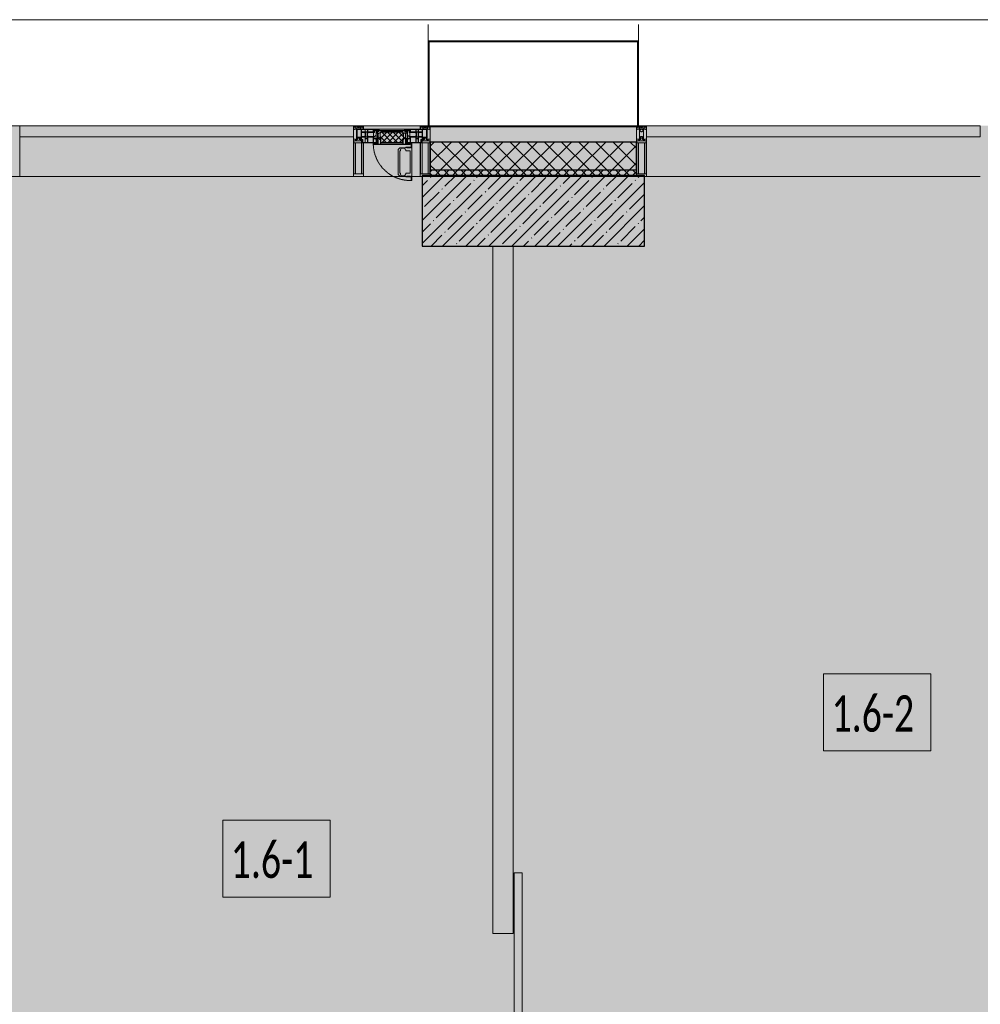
# Model space of a CAD drawing. Header units: millimetres. Extents: x -76220005 to 7466349, y -86687 to 22351.
# Tile 170 of 256: x 52238 to 56988, y -23629 to -18759. Entities that reach past the tile are written whole.
import ezdxf

# ---------------------------------------------------------------- set-up
doc = ezdxf.new("R2010")
doc.units = ezdxf.units.MM
doc.linetypes.add('-D1-02х01', pattern=[3, 2, -1])
for name, color, linetype, lineweight in [('_0', 7, 'Continuous', 13), ('A-010-A_ROOM', 7, 'Continuous', 18), ('A-200-M_WALL', 7, 'Continuous', 5), ('A-200-M_WALL_INT', 7, 'Continuous', 5), ('A-200-M_WALL_PAT', 7, 'Continuous', 5), ('A-214-M_CURT_WALL', 7, 'Continuous', 5), ('A-215-M_CURT_PANEL', 7, 'Continuous', 5), ('A-280-M_COLUMN', 7, 'Continuous', 5), ('A-314-M_WINDOW', 7, 'Continuous', 5), ('A-325-M_DOOR', 7, 'Continuous', 5), ('S-280-M_COLUMN', 7, 'Continuous', 5), ('Z-060-M_DETAIL', 7, 'Continuous', 5), ('Ограждение', 7, 'Continuous', 5), ('Поручни', 7, 'Continuous', 5)]:
    doc.layers.add(name, color=color, linetype=linetype, lineweight=lineweight)
doc.styles.add('Calibri Light_2', font='Calibri light.ttf', dxfattribs={"width": 0.7, "height": 250})

# ---------------------------------------------------------------- blocks, each defined once
blk = doc.blocks.new('System Panel - A_PAN_Glass-3811965-50_AS_Plan_10')
at = {"layer": 'A-215-M_CURT_PANEL'}
for p, q in [((825, 55), (-825, 55)), ((-825, 55), (-825, 0)), ((825, 0), (825, 55)), ((-825, 0), (825, 0))]:
    blk.add_line(p, q, dxfattribs=at)
blk = doc.blocks.new('Rectangular Mullion - R_StandardFrame_50Wx250H-3725449-50_AS_Plan_10')
at = {"layer": 'A-214-M_CURT_WALL'}
blk.add_line((33540, -505), (31890, -505), dxfattribs=at)
blk = doc.blocks.new('Rectangular Mullion - 50Wx250H-2623690-50_AS_Plan_10')
at = {"layer": 'Z-060-M_DETAIL'}
for p, q in [((-25, 65.2), (-25, 250)), ((-25, 250), (0, 250)), ((25, 250), (0, 250)), ((25, 65.2), (25, 250)), ((-23, 237.3), (0, 237.3)), ((-23, 237.3), (-23, 73.6)), ((-14.9, 84), (-14.9, 237.3)), ((23, 237.3), (0, 237.3)), ((14.9, 84), (14.9, 237.3)), ((23, 237.3), (23, 73.6)), ((-14, 65.2), (-25, 65.2)), ((0, 84), (-23, 84)), ((-0.5, 73.6), (-23, 73.6)), ((-14, 71.3), (-14, 65.2)), ((-10, 71.3), (-14, 71.3)), ((-10, 53), (-10, 71.3)), ((-8.7, 53), (-10, 53)), ((-10, 53), (-10, 17)), ((-8.7, 53), (-7, 54.7)), ((-7, 65.2), (-5.9, 67.3)), ((-7, 65.2), (-7, 54.7)), ((-4.1, 67.3), (-5.9, 67.3)), ((-4.1, 67.3), (-2.9, 65.1)), ((-2.9, 65.1), (-2.9, 54.6)), ((-1.3, 53), (-2.9, 54.6)), ((0, 53), (-1.3, 53)), ((0, 84), (23, 84)), ((0, 53), (1.3, 53)), ((0.5, 73.6), (23, 73.6)), ((1.3, 53), (2.9, 54.6)), ((4.1, 67.3), (2.9, 65.1)), ((2.9, 65.1), (2.9, 54.6)), ((4.1, 67.3), (5.9, 67.3)), ((7, 65.2), (5.9, 67.3)), ((7, 65.2), (7, 54.7)), ((8.7, 53), (7, 54.7)), ((8.7, 53), (10, 53)), ((10, 71.3), (14, 71.3)), ((10, 53), (10, 71.3)), ((10, 53), (10, 17)), ((14, 71.3), (14, 65.2)), ((14, 65.2), (25, 65.2)), ((-23.8, 14.6), (-25, 14.2)), ((-25, 0), (-25, 14.2)), ((-22.3, 17), (-23.8, 17)), ((-23.8, 17), (-23.8, 14.6)), ((-22.5, 10.6), (-23.8, 14.6)), ((-22.5, 10.6), (-23.7, 9.9)), ((-23.7, 1.3), (-23.7, 9.9)), ((-23.7, 1.3), (-11.8, 1.3)), ((-23.2, 10.2), (-22.5, 8)), ((-22.5, 8), (-22.5, 4.5)), ((-21.3, 4.5), (-22.5, 4.5)), ((-22.3, 17), (-22.3, 16)), ((-22.3, 16), (-21.3, 16)), ((-19, 17.6), (-21.3, 16)), ((-21.3, 4.5), (-21.3, 6.5)), ((-21.3, 6.5), (-14.2, 6.5)), ((-18.4, 16.6), (-19, 17.6)), ((-7.4, 16.6), (-18.4, 16.6)), ((-14.2, 6.5), (-14.2, 4.5)), ((-13.2, 4.5), (-14.2, 4.5)), ((-13.2, 4.5), (-12.2, 7.2)), ((-12.7, 7.6), (-11.3, 11.4)), ((-12.7, 7.6), (-11.8, 6.9)), ((-12.2, 9), (-12.2, 14.8)), ((-12.2, 14.8), (0, 14.8)), ((-11.8, 1.3), (-11.8, 6.9)), ((-10.5, 11.2), (-11.3, 11.4)), ((-10.5, 1.5), (-10.5, 11.2)), ((-4.8, 1.5), (-10.5, 1.5)), ((-10, 17), (-7.5, 17)), ((-8.5, 23), (-1.5, 30)), ((-8.5, 18.5), (-8.5, 23)), ((-7.5, 18.5), (-8.5, 18.5)), ((-7.5, 17), (-7.5, 18.5)), ((-7.4, 18), (-7.4, 16.6)), ((-2.6, 18), (-7.4, 18)), ((0, 8), (-4.8, 8)), ((-4.8, 1.5), (-4.8, 8)), ((-2.6, 18), (-2.6, 16.8)), ((-2.6, 16.8), (0, 16.8)), ((-1.5, 30), (0, 30)), ((1.5, 30), (0, 30)), ((2.6, 16.8), (0, 16.8)), ((0, 14.8), (0, 16.8)), ((0, 14.8), (0, 16.8)), ((12.2, 14.8), (0, 14.8)), ((0, 0), (0, 8)), ((0, 8), (4.8, 8)), ((0, 0), (0, 8)), ((8.5, 23), (1.5, 30)), ((2.6, 18), (2.6, 16.8)), ((2.6, 18), (7.4, 18)), ((4.8, 1.5), (4.8, 8)), ((4.8, 1.5), (10.5, 1.5)), ((7.4, 18), (7.4, 16.6)), ((7.4, 16.6), (18.4, 16.6)), ((7.5, 18.5), (8.5, 18.5)), ((7.5, 17), (7.5, 18.5)), ((10, 17), (7.5, 17)), ((8.5, 18.5), (8.5, 23)), ((10.5, 11.2), (11.3, 11.4)), ((10.5, 1.5), (10.5, 11.2)), ((12.7, 7.6), (11.3, 11.4)), ((12.7, 7.6), (11.8, 6.9)), ((11.8, 1.3), (11.8, 6.9)), ((23.7, 1.3), (11.8, 1.3)), ((12.2, 9), (12.2, 14.8)), ((13.2, 4.5), (12.2, 7.2)), ((13.2, 4.5), (14.2, 4.5)), ((21.3, 6.5), (14.2, 6.5)), ((14.2, 6.5), (14.2, 4.5)), ((18.4, 16.6), (19, 17.6)), ((19, 17.6), (21.3, 16)), ((22.3, 16), (21.3, 16)), ((21.3, 4.5), (21.3, 6.5)), ((21.3, 4.5), (22.5, 4.5)), ((22.3, 17), (22.3, 16)), ((22.3, 17), (23.8, 17)), ((22.5, 10.6), (23.8, 14.6)), ((22.5, 10.6), (23.7, 9.9)), ((23.2, 10.2), (22.5, 8)), ((22.5, 8), (22.5, 4.5)), ((23.7, 1.3), (23.7, 9.9)), ((23.8, 17), (23.8, 14.6)), ((23.8, 14.6), (25, 14.2)), ((25, 0), (25, 14.2)), ((-25, 0), (0, 0)), ((25, 0), (0, 0))]:
    blk.add_line(p, q, dxfattribs=at)
for centre, start, end in [((-0.5, 73.1), 360, 90), ((0.5, 73.1), 90, 180)]:
    blk.add_arc(centre, 0.5, start, end, dxfattribs=at)
blk = doc.blocks.new('Rectangular Mullion - R_StandardFrame_50Wx250H-3812575-50_AS_Plan_10')
at = {"layer": 'A-214-M_CURT_WALL', "lineweight": 9}
for p, q in [((-50, -250), (-50, 0)), ((-50, 0), (0, 0)), ((0, 0), (0, -250)), ((0, -250), (-50, -250))]:
    blk.add_line(p, q, dxfattribs=at)
blk = doc.blocks.new('A_PAN_Створка - 383мм-V24-50_AS_Plan_10')
at = {"layer": 'A-215-M_CURT_PANEL'}
h = blk.add_hatch(dxfattribs=at)
h.set_pattern_fill('FP_29', color=256, style=0, pattern_type=2)
h.set_pattern_definition([(45, (-17900, -29695.019), (-14.142136, 14.142136), []), (135, (-17900, -29695.019), (-14.142136, -14.142136), [])])
h.paths.add_polyline_path([(-53.6, -82.7), (54.6, -81.8), (54.6, -63.4), (57.2, -60.8), (57.2, -36.4), (54.9, -34.1), (54.5, -31.8), (-54.5, -31.8), (-54.9, -34.1), (-57.2, -36.4), (-57.2, -60.8), (-54.6, -63.4), (-54.6, -81.8)])
at = {"layer": 'A-314-M_WINDOW'}
for p, q in [((-67.9, -17), (-171, -17)), ((-171, -17), (-171, -57)), ((-171, -18.5), (-153.5, -18.5)), ((-153.5, -18.5), (-152, -20)), ((-152, -20), (-152, -73.5)), ((-150.5, -17), (-150.5, -29.4)), ((-132.4, -18.6), (-150.5, -18.6)), ((-150.5, -29.4), (-132.4, -29.4)), ((-150.5, -33.6), (-150.5, -68)), ((-136.3, -33.6), (-150.5, -33.6)), ((-137.2, -31), (-135.8, -35)), ((-132.5, -31), (-137.2, -31)), ((-132.1, -36.8), (-135.8, -35)), ((-132.5, -31.9), (-133.4, -33.7)), ((-133.4, -33.7), (-130.1, -35.3)), ((-132.5, -31.9), (-132.5, -31)), ((-132.4, -29.4), (-132.4, -18.6)), ((-132.1, -49), (-132.1, -36.8)), ((-131, -18.2), (-131, -29.5)), ((-120.8, -18.2), (-131, -18.2)), ((-131, -29.5), (-120.8, -29.5)), ((-131, -30.9), (-131, -33)), ((-120.8, -30.9), (-131, -30.9)), ((-129.4, -34.6), (-131, -33)), ((-130.1, -35.3), (-129.4, -34.6)), ((-130.1, -35.3), (-130.1, -50.4)), ((-122.4, -34.6), (-120.8, -33)), ((-121.7, -35.3), (-122.4, -34.6)), ((-118.4, -33.7), (-121.7, -35.3)), ((-121.7, -35.3), (-121.7, -50.4)), ((-120.8, -18.2), (-120.8, -29.5)), ((-120.8, -30.9), (-120.8, -33)), ((-119.7, -36.8), (-115.9, -35)), ((-119.7, -49), (-119.7, -36.8)), ((-119.3, -18.6), (-92.5, -18.6)), ((-119.3, -29.4), (-119.3, -18.6)), ((-92.5, -29.4), (-119.3, -29.4)), ((-119.3, -31), (-114.6, -31)), ((-119.3, -31.9), (-119.3, -31)), ((-119.3, -31.9), (-118.4, -33.7)), ((-114.6, -31), (-115.9, -35)), ((-94.1, -33.5), (-115.4, -33.5)), ((-89.9, -35.1), (-94.1, -33.5)), ((-92.5, -18.6), (-92.5, -29.4)), ((-90.8, -18.5), (-90.8, -29.4)), ((-87.3, -18.5), (-90.8, -18.5)), ((-90.8, -29.4), (-85.9, -29.4)), ((-89.9, -32.5), (-89.9, -35.1)), ((-85.9, -32.5), (-89.9, -32.5)), ((-89.9, -35.1), (-89.9, -50.9)), ((-87.3, -20.4), (-87.3, -18.5)), ((-87.3, -20.4), (-87.3, -21.9)), ((-84.8, -20.4), (-87.3, -20.4)), ((-87.3, -21.9), (-85.9, -21.9)), ((-85.9, -18.2), (-85.9, -20.4)), ((-75.9, -18.2), (-85.9, -18.2)), ((-85.9, -21.9), (-85.9, -29.4)), ((-85.9, -29.4), (-85.9, -32.5)), ((-85.9, -53.5), (-78, -45.6)), ((-83.4, -20.4), (-84.8, -20.4)), ((-70, -33.8), (-83.4, -20.4)), ((-78, -84), (-78, -23.5)), ((-78, -23.5), (-67.9, -23.5)), ((-78, -36.8), (-70, -36.8)), ((-78, -45.6), (-78, -36.8)), ((-75.9, -21.5), (-75.9, -18.2)), ((-75.9, -21.5), (-75.9, -23.5)), ((-74.9, -21.5), (-75.9, -21.5)), ((-75.9, -23.5), (-73, -23.5)), ((-74.9, -17.9), (-74.9, -21.5)), ((-68.9, -17.9), (-74.9, -17.9)), ((-67.2, -29.3), (-73, -23.5)), ((-61.4, -23.5), (-70, -32.1)), ((-70, -32.1), (-70, -62.5)), ((-70, -36.8), (-70, -33.8)), ((-68.9, -21.5), (-68.9, -17.9)), ((-67.9, -21.5), (-68.9, -21.5)), ((67.9, -17), (-67.9, -17)), ((-61.4, -23.5), (-67.9, -17)), ((-67.9, -17), (-67.9, -23.5)), ((-67.9, -17), (67.9, -17)), ((-67.9, -21.5), (-67.9, -23.5)), ((-67.9, -23.5), (-64.6, -26.8)), ((-67.9, -23.5), (-64.6, -26.8)), ((-64.6, -26.8), (-67.2, -29.3)), ((-64.6, -26.8), (-61.4, -23.5)), ((61.4, -23.5), (-61.4, -23.5)), ((67.9, -17), (61.4, -23.5)), ((70, -32.1), (61.4, -23.5)), ((61.4, -23.5), (64.6, -26.8)), ((67.9, -23.5), (64.6, -26.8)), ((64.6, -26.8), (67.9, -23.5)), ((64.6, -26.8), (67.2, -29.3)), ((67.2, -29.3), (73, -23.5)), ((67.9, -23.5), (67.9, -17)), ((171, -17), (67.9, -17)), ((67.9, -21.5), (67.9, -23.5)), ((67.9, -21.5), (68.9, -21.5)), ((67.9, -23.5), (78, -23.5)), ((68.9, -17.9), (74.9, -17.9)), ((68.9, -21.5), (68.9, -17.9)), ((70, -33.8), (83.4, -20.4)), ((70, -62.5), (70, -32.1)), ((70, -36.8), (70, -33.8)), ((78, -36.8), (70, -36.8)), ((75.9, -23.5), (73, -23.5)), ((74.9, -17.9), (74.9, -21.5)), ((74.9, -21.5), (75.9, -21.5)), ((75.9, -18.2), (85.9, -18.2)), ((75.9, -21.5), (75.9, -18.2)), ((75.9, -21.5), (75.9, -23.5)), ((78, -23.5), (78, -84)), ((78, -45.6), (78, -36.8)), ((85.9, -53.5), (78, -45.6)), ((83.4, -20.4), (84.8, -20.4)), ((84.8, -20.4), (87.3, -20.4)), ((85.9, -18.2), (85.9, -20.4)), ((85.9, -21.9), (85.9, -29.4)), ((87.3, -21.9), (85.9, -21.9)), ((85.9, -29.4), (85.9, -32.5)), ((90.8, -29.4), (85.9, -29.4)), ((85.9, -32.5), (89.9, -32.5)), ((87.3, -18.5), (90.8, -18.5)), ((87.3, -20.4), (87.3, -18.5)), ((87.3, -20.4), (87.3, -21.9)), ((89.9, -32.5), (89.9, -35.1)), ((89.9, -35.1), (94.1, -33.5)), ((89.9, -35.1), (89.9, -50.9)), ((90.8, -18.5), (90.8, -29.4)), ((92.5, -18.6), (92.5, -29.4)), ((119.3, -18.6), (92.5, -18.6)), ((92.5, -29.4), (119.3, -29.4)), ((94.1, -33.5), (115.4, -33.5)), ((114.6, -31), (115.9, -35)), ((119.3, -31), (114.6, -31)), ((119.7, -36.8), (115.9, -35)), ((119.3, -31.9), (118.4, -33.7)), ((118.4, -33.7), (121.7, -35.3)), ((119.3, -29.4), (119.3, -18.6)), ((119.3, -31.9), (119.3, -31)), ((119.7, -49), (119.7, -36.8)), ((120.8, -18.2), (120.8, -29.5)), ((120.8, -18.2), (131, -18.2)), ((131, -29.5), (120.8, -29.5)), ((120.8, -30.9), (120.8, -33)), ((120.8, -30.9), (131, -30.9)), ((122.4, -34.6), (120.8, -33)), ((121.7, -35.3), (122.4, -34.6)), ((121.7, -35.3), (121.7, -50.4)), ((129.4, -34.6), (131, -33)), ((130.1, -35.3), (129.4, -34.6)), ((133.4, -33.7), (130.1, -35.3)), ((130.1, -35.3), (130.1, -50.4)), ((131, -18.2), (131, -29.5)), ((131, -30.9), (131, -33)), ((132.1, -36.8), (135.8, -35)), ((132.1, -49), (132.1, -36.8)), ((132.4, -18.6), (150.5, -18.6)), ((132.4, -29.4), (132.4, -18.6)), ((150.5, -29.4), (132.4, -29.4)), ((132.5, -31), (137.2, -31)), ((132.5, -31.9), (132.5, -31)), ((132.5, -31.9), (133.4, -33.7)), ((137.2, -31), (135.8, -35)), ((136.3, -33.6), (150.5, -33.6)), ((150.5, -17), (150.5, -29.4)), ((150.5, -33.6), (150.5, -68)), ((153.5, -18.5), (152, -20)), ((152, -20), (152, -73.5)), ((171, -18.5), (153.5, -18.5)), ((171, -57), (171, -17)), ((-171, -55.5), (-152, -55.5)), ((-171, -57), (-156, -57)), ((-153, -60), (-153, -73.5)), ((-153, -73.5), (-150, -73.5)), ((-136.4, -52.4), (-150.5, -52.4)), ((-150.5, -56.6), (-132.4, -56.6)), ((-150.5, -68), (-143.5, -68)), ((-150.5, -69.5), (-150.5, -73.5)), ((-145, -69.5), (-150.5, -69.5)), ((-150, -73.5), (-150, -84)), ((-150, -84), (-78, -84)), ((-148.5, -81), (-148.5, -82.5)), ((-143.5, -81), (-148.5, -81)), ((-148.5, -82.5), (-132.4, -82.5)), ((-145, -69.5), (-145, -79.5)), ((-143.5, -68), (-143.5, -81)), ((-137.2, -54.8), (-135.8, -50.8)), ((-132.5, -54.8), (-137.2, -54.8)), ((-132.1, -49), (-135.8, -50.8)), ((-133.4, -52), (-130.1, -50.4)), ((-132.5, -53.8), (-133.4, -52)), ((-132.5, -53.8), (-132.5, -54.8)), ((-132.4, -56.6), (-132.4, -82.5)), ((-129.4, -51.1), (-131, -52.7)), ((-131, -55.1), (-131, -52.7)), ((-120.8, -55.1), (-131, -55.1)), ((-131, -56.5), (-131, -62.6)), ((-131, -56.5), (-120.8, -56.5)), ((-120.8, -62.6), (-131, -62.6)), ((-131, -64.6), (-120.8, -64.6)), ((-131, -82.5), (-131, -64.6)), ((-131, -82.5), (-120.8, -82.5)), ((-130.1, -50.4), (-129.4, -51.1)), ((-121.7, -50.4), (-122.4, -51.1)), ((-122.4, -51.1), (-120.8, -52.7)), ((-118.4, -52), (-121.7, -50.4)), ((-120.8, -55.1), (-120.8, -52.7)), ((-120.8, -56.5), (-120.8, -62.6)), ((-120.8, -82.5), (-120.8, -64.6)), ((-119.7, -49), (-115.9, -50.8)), ((-119.3, -53.8), (-118.4, -52)), ((-119.3, -53.8), (-119.3, -54.8)), ((-119.3, -54.8), (-114.6, -54.8)), ((-119.3, -56.6), (-119.3, -82.5)), ((-92.5, -56.6), (-119.3, -56.6)), ((-119.3, -82.5), (-92.5, -82.5)), ((-114.6, -54.8), (-115.9, -50.8)), ((-94.1, -52.5), (-115.3, -52.5)), ((-89.9, -50.9), (-94.1, -52.5)), ((-92.5, -56.6), (-92.5, -82.5)), ((-73.9, -87.5), (-91.5, -87.5)), ((-91.5, -87.5), (-91.5, -92)), ((-91.5, -92), (91.5, -92)), ((-90.8, -56.6), (-85.9, -56.6)), ((-90.8, -62.7), (-90.8, -56.6)), ((-80.4, -62.7), (-90.8, -62.7)), ((-90.8, -64.6), (-90.8, -82.5)), ((-80.1, -64.6), (-90.8, -64.6)), ((-90.8, -82.5), (-79.5, -82.5)), ((-89.9, -52.2), (-89.9, -50.9)), ((-89.9, -52.2), (-88.6, -53.5)), ((-85.9, -53.5), (-88.6, -53.5)), ((-85.9, -56.6), (-85.9, -53.5)), ((-78, -84), (-85, -84)), ((-85, -84), (-85, -87.5)), ((-85, -87.5), (-78, -87.5)), ((-80.4, -61.1), (-80.4, -62.7)), ((-78, -61.1), (-80.4, -61.1)), ((-80.1, -66.1), (-80.1, -64.6)), ((-78, -66.1), (-80.1, -66.1)), ((-79.5, -80.6), (-78, -80.6)), ((-79.5, -82.5), (-79.5, -80.6)), ((-78, -66.1), (-78, -61.1)), ((-78, -87.5), (-78, -84)), ((-78, -84), (-73.9, -84)), ((-70, -62.5), (-73.9, -62.5)), ((-73.9, -62.5), (-73.9, -87.5)), ((73.9, -62.5), (70, -62.5)), ((73.9, -87.5), (73.9, -62.5)), ((73.9, -84), (78, -84)), ((91.5, -87.5), (73.9, -87.5)), ((78, -61.1), (80.4, -61.1)), ((78, -66.1), (78, -61.1)), ((78, -66.1), (80.1, -66.1)), ((79.5, -80.6), (78, -80.6)), ((78, -87.5), (78, -84)), ((78, -84), (85, -84)), ((78, -84), (150, -84)), ((85, -87.5), (78, -87.5)), ((79.5, -82.5), (79.5, -80.6)), ((90.8, -82.5), (79.5, -82.5)), ((80.1, -64.6), (90.8, -64.6)), ((80.1, -66.1), (80.1, -64.6)), ((80.4, -61.1), (80.4, -62.7)), ((80.4, -62.7), (90.8, -62.7)), ((85, -84), (85, -87.5)), ((85.9, -53.5), (88.6, -53.5)), ((85.9, -56.6), (85.9, -53.5)), ((90.8, -56.6), (85.9, -56.6)), ((89.9, -52.2), (88.6, -53.5)), ((89.9, -50.9), (94.1, -52.5)), ((89.9, -52.2), (89.9, -50.9)), ((90.8, -62.7), (90.8, -56.6)), ((90.8, -64.6), (90.8, -82.5)), ((91.5, -92), (91.5, -87.5)), ((92.5, -56.6), (119.3, -56.6)), ((92.5, -56.6), (92.5, -82.5)), ((119.3, -82.5), (92.5, -82.5)), ((94.1, -52.5), (115.3, -52.5)), ((114.6, -54.8), (115.9, -50.8)), ((119.3, -54.8), (114.6, -54.8)), ((119.7, -49), (115.9, -50.8)), ((118.4, -52), (121.7, -50.4)), ((119.3, -53.8), (118.4, -52)), ((119.3, -53.8), (119.3, -54.8)), ((119.3, -56.6), (119.3, -82.5)), ((122.4, -51.1), (120.8, -52.7)), ((120.8, -55.1), (120.8, -52.7)), ((120.8, -55.1), (131, -55.1)), ((120.8, -56.5), (120.8, -62.6)), ((131, -56.5), (120.8, -56.5)), ((120.8, -62.6), (131, -62.6)), ((120.8, -82.5), (120.8, -64.6)), ((131, -64.6), (120.8, -64.6)), ((131, -82.5), (120.8, -82.5)), ((121.7, -50.4), (122.4, -51.1)), ((130.1, -50.4), (129.4, -51.1)), ((129.4, -51.1), (131, -52.7)), ((133.4, -52), (130.1, -50.4)), ((131, -55.1), (131, -52.7)), ((131, -56.5), (131, -62.6)), ((131, -82.5), (131, -64.6)), ((132.1, -49), (135.8, -50.8)), ((150.5, -56.6), (132.4, -56.6)), ((132.4, -56.6), (132.4, -82.5)), ((148.5, -82.5), (132.4, -82.5)), ((132.5, -53.8), (133.4, -52)), ((132.5, -53.8), (132.5, -54.8)), ((132.5, -54.8), (137.2, -54.8)), ((137.2, -54.8), (135.8, -50.8)), ((136.4, -52.4), (150.5, -52.4)), ((143.5, -68), (143.5, -81)), ((150.5, -68), (143.5, -68)), ((143.5, -81), (148.5, -81)), ((145, -69.5), (150.5, -69.5)), ((145, -69.5), (145, -79.5)), ((148.5, -81), (148.5, -82.5)), ((150, -84), (150, -73.5)), ((150, -73.5), (153, -73.5)), ((150.5, -69.5), (150.5, -73.5)), ((171, -55.5), (152, -55.5)), ((153, -73.5), (153, -60)), ((156, -57), (171, -57))]:
    blk.add_line(p, q, dxfattribs=at)
for centre, start, end in [((-156, -60), 0, 90), ((156, -60), 90, 180)]:
    blk.add_arc(centre, 3, start, end, dxfattribs=at)
at = {"layer": 'A-314-M_WINDOW', "linetype": '-D1-02х01'}
blk.add_arc((91.4, -87.5), 183, 181.4091, 271.1445, dxfattribs=at)
at = {"layer": 'Z-060-M_DETAIL'}
for p, q in [((-70, -32.1), (-61.4, -23.5)), ((-70, -62.5), (-70, -32.1)), ((-67.8, -38.3), (-65.7, -37.4)), ((-67.8, -55.7), (-67.8, -38.3)), ((-65.7, -37.4), (-60.8, -34.7)), ((61.4, -23.5), (-61.4, -23.5)), ((-60.8, -34.7), (-57.3, -35.9)), ((-55.2, -33.8), (-57.3, -35.9)), ((-54.9, -34.1), (-57.2, -36.4)), ((-57.2, -36.4), (-57.2, -60.8)), ((-55.2, -33.8), (-54.8, -31.5)), ((-54.9, -25.8), (-53.9, -24.8)), ((-54.9, -29.5), (-54.9, -25.8)), ((-53.9, -30.5), (-54.9, -29.5)), ((-54.5, -31.8), (-54.9, -34.1)), ((0, -31.5), (-54.8, -31.5)), ((54.5, -31.8), (-54.5, -31.8)), ((-53.9, -24.8), (53.9, -24.8)), ((53.9, -30.5), (-53.9, -30.5)), ((0, -31.5), (54.8, -31.5)), ((54.9, -25.8), (53.9, -24.8)), ((53.9, -30.5), (54.9, -29.5)), ((54.9, -34.1), (54.5, -31.8)), ((55.2, -33.8), (54.8, -31.5)), ((54.9, -29.5), (54.9, -25.8)), ((57.2, -36.4), (54.9, -34.1)), ((55.2, -33.8), (57.3, -35.9)), ((57.2, -60.8), (57.2, -36.4)), ((60.8, -34.7), (57.3, -35.9)), ((65.7, -37.4), (60.8, -34.7)), ((70, -32.1), (61.4, -23.5)), ((67.8, -38.3), (65.7, -37.4)), ((67.8, -55.7), (67.8, -38.3)), ((70, -62.5), (70, -32.1)), ((-91.5, -87.5), (-73.9, -87.5)), ((-91.5, -92), (-91.5, -87.5)), ((-91.5, -92), (91.5, -92)), ((-83.4, -90.3), (-83.4, -87.5)), ((-83.4, -90.3), (-69.4, -90.3)), ((-73.9, -62.5), (-70, -62.5)), ((-73.9, -87.5), (-73.9, -62.5)), ((-69.4, -66.5), (-73.9, -66.5)), ((-73.9, -81.5), (-69.4, -81.5)), ((-69.4, -85.5), (-73.9, -85.5)), ((-69.4, -81.5), (-69.4, -66.5)), ((-69.4, -90.3), (-69.4, -85.5)), ((-61.7, -62.5), (-67.9, -62.5)), ((-67.9, -62.5), (-67.9, -89.3)), ((-67.9, -89.3), (-66.9, -90.3)), ((-66, -56.5), (-67.8, -55.7)), ((-66.9, -90.3), (-57.4, -90.3)), ((-66, -56.5), (-62, -59.1)), ((-62, -59.1), (-60.7, -61)), ((-61.7, -64.9), (-61.7, -62.5)), ((-60.1, -67.7), (-61.7, -64.9)), ((-60.7, -61), (-57.4, -61)), ((-56.4, -67.7), (-60.1, -67.7)), ((-57.4, -61), (-54.9, -63.5)), ((-57.4, -90.3), (-56.4, -89.4)), ((-57.2, -60.8), (-54.6, -63.4)), ((-56.4, -89.4), (-56.4, -67.7)), ((-54.9, -63.5), (-54.9, -81.9)), ((-54.9, -81.9), (-53.8, -83)), ((-54.9, -85.6), (-53.9, -84.6)), ((-54.9, -89.3), (-54.9, -85.6)), ((-53.9, -90.3), (-54.9, -89.3)), ((-54.6, -63.4), (-54.6, -81.8)), ((-54.6, -81.8), (-53.6, -82.7)), ((-53.9, -84.6), (53.9, -84.6)), ((53.9, -90.3), (-53.9, -90.3)), ((53.8, -83), (-53.8, -83)), ((-53.6, -82.7), (53.6, -82.7)), ((53.6, -82.7), (54.6, -81.8)), ((54.9, -81.9), (53.8, -83)), ((54.9, -85.6), (53.9, -84.6)), ((53.9, -90.3), (54.9, -89.3)), ((54.6, -63.4), (57.2, -60.8)), ((54.6, -81.8), (54.6, -63.4)), ((57.4, -61), (54.9, -63.5)), ((54.9, -63.5), (54.9, -81.9)), ((54.9, -89.3), (54.9, -85.6)), ((56.4, -67.7), (60.1, -67.7)), ((56.4, -89.4), (56.4, -67.7)), ((57.4, -90.3), (56.4, -89.4)), ((60.7, -61), (57.4, -61)), ((66.9, -90.3), (57.4, -90.3)), ((60.1, -67.7), (61.7, -64.9)), ((62, -59.1), (60.7, -61)), ((61.7, -62.5), (67.9, -62.5)), ((61.7, -64.9), (61.7, -62.5)), ((66, -56.5), (62, -59.1)), ((66, -56.5), (67.8, -55.7)), ((67.9, -89.3), (66.9, -90.3)), ((67.9, -62.5), (67.9, -89.3)), ((69.4, -66.5), (73.9, -66.5)), ((69.4, -81.5), (69.4, -66.5)), ((73.9, -81.5), (69.4, -81.5)), ((69.4, -85.5), (73.9, -85.5)), ((69.4, -90.3), (69.4, -85.5)), ((83.4, -90.3), (69.4, -90.3)), ((73.9, -62.5), (70, -62.5)), ((73.9, -87.5), (73.9, -62.5)), ((91.5, -87.5), (73.9, -87.5)), ((83.4, -90.3), (83.4, -87.5)), ((91.5, -92), (91.5, -87.5))]:
    blk.add_line(p, q, dxfattribs=at)
at = {"layer": 'Z-060-M_DETAIL', "color": 9, "true_color": 0xc8c8c8}
for p, q in [((95.1, -87.5), (95.1, -105.1)), ((99.6, -87.5), (95.1, -87.5)), ((97.9, -95.6), (95.1, -95.6)), ((97.9, -95.6), (97.9, -109.6)), ((99.6, -270.5), (99.6, -87.5)), ((39.7, -109), (31.1, -117.6)), ((31.1, -117.6), (31.1, -240.4)), ((41.4, -123.8), (39.1, -124.2)), ((39.1, -179), (39.1, -124.2)), ((70.1, -109), (39.7, -109)), ((41.4, -123.8), (43.5, -121.7)), ((45, -113.3), (42.3, -118.2)), ((42.3, -118.2), (43.5, -121.7)), ((45.9, -111.2), (45, -113.3)), ((63.3, -111.2), (45.9, -111.2)), ((64.1, -113), (63.3, -111.2)), ((64.1, -113), (66.7, -117)), ((66.7, -117), (68.6, -118.3)), ((68.6, -118.3), (68.6, -121.6)), ((68.6, -121.6), (71.1, -124.1)), ((70.1, -105.1), (70.1, -109)), ((95.1, -105.1), (70.1, -105.1)), ((71.1, -124.1), (89.5, -124.1)), ((74.1, -109.6), (74.1, -105.1)), ((89.1, -109.6), (74.1, -109.6)), ((89.1, -105.1), (89.1, -109.6)), ((89.5, -124.1), (90.6, -125.2)), ((90.6, -125.2), (90.6, -232.8)), ((93.1, -109.6), (93.1, -105.1)), ((97.9, -109.6), (93.1, -109.6)), ((39.1, -179), (39.1, -233.8)), ((39.7, -249), (31.1, -240.4)), ((41.4, -234.2), (39.1, -233.8)), ((41.4, -234.2), (43.5, -236.3)), ((42.3, -239.8), (43.5, -236.3)), ((45, -244.7), (42.3, -239.8)), ((64.1, -245), (66.7, -241)), ((66.7, -241), (68.6, -239.7)), ((68.6, -236.4), (71.1, -233.9)), ((68.6, -239.7), (68.6, -236.4)), ((71.1, -233.9), (89.5, -233.9)), ((89.5, -233.9), (90.6, -232.8)), ((70.1, -249), (39.7, -249)), ((45.9, -246.8), (45, -244.7)), ((63.3, -246.8), (45.9, -246.8)), ((64.1, -245), (63.3, -246.8)), ((70.1, -252.9), (70.1, -249)), ((95.1, -252.9), (70.1, -252.9)), ((74.1, -248.4), (74.1, -252.9)), ((89.1, -248.4), (74.1, -248.4)), ((89.1, -252.9), (89.1, -248.4)), ((93.1, -248.4), (93.1, -252.9)), ((97.9, -248.4), (93.1, -248.4)), ((95.1, -270.5), (95.1, -252.9)), ((97.9, -262.4), (95.1, -262.4)), ((99.6, -270.5), (95.1, -270.5)), ((97.9, -262.4), (97.9, -248.4))]:
    blk.add_line(p, q, dxfattribs=at)
blk = doc.blocks.new('Rectangular Mullion - R_StandardFrame_50Wx250H-V7-50_AS_Plan_10')
at = {"layer": 'A-214-M_CURT_WALL'}
for p, q in [((34660, -505), (34700.4, -505)), ((34729.9, -505), (34940, -505)), ((34660, -755), (34940, -755))]:
    blk.add_line(p, q, dxfattribs=at)
blk = doc.blocks.new('Rectangular Mullion - 50Wx250H-V1-50_AS_Plan_10')
at = {"layer": 'Z-060-M_DETAIL'}
for p, q in [((-25, 84), (-25, 250)), ((-25, 250), (0, 250)), ((25, 250), (0, 250)), ((25, 65.2), (25, 250)), ((-23, 237.3), (0, 237.3)), ((-23, 237.3), (-23, 84)), ((-14.9, 84), (-14.9, 237.3)), ((23, 237.3), (0, 237.3)), ((14.9, 84), (14.9, 237.3)), ((23, 237.3), (23, 73.6)), ((0, 84), (-15, 84)), ((-0.5, 73.6), (-15, 73.6)), ((-10, 71.3), (-12, 71.3)), ((-10, 57.4), (-10, 71.3)), ((-7, 65.2), (-5.9, 67.3)), ((-7, 65.2), (-7, 57)), ((-4.1, 67.3), (-5.9, 67.3)), ((-4.1, 67.3), (-2.9, 65.1)), ((-2.9, 65.1), (-2.9, 57)), ((0, 84), (23, 84)), ((0.5, 73.6), (23, 73.6)), ((4.1, 67.3), (2.9, 65.1)), ((2.9, 65.1), (2.9, 57)), ((4.1, 67.3), (5.9, 67.3)), ((7, 65.2), (5.9, 67.3)), ((7, 65.2), (7, 54.7)), ((8.7, 53), (7, 54.7)), ((8.7, 53), (10, 53)), ((10, 71.3), (14, 71.3)), ((10, 53), (10, 71.3)), ((10, 53), (10, 17)), ((14, 71.3), (14, 65.2)), ((14, 65.2), (25, 65.2)), ((-23.8, 14.6), (-25, 14.2)), ((-25, 0), (-25, 14.2)), ((-23.8, 17), (-23.8, 14.6)), ((-22.5, 10.6), (-23.8, 14.6)), ((-22.5, 10.6), (-23.7, 9.9)), ((-23.7, 1.3), (-23.7, 9.9)), ((-23.7, 1.3), (-11.8, 1.3)), ((-23.2, 10.2), (-22.5, 8)), ((-22.5, 8), (-22.5, 4.5)), ((-21.3, 4.5), (-22.5, 4.5)), ((-22.3, 17), (-22.3, 16)), ((-22.3, 16), (-21.3, 16)), ((-19.9, 17), (-21.3, 16)), ((-21.3, 4.5), (-21.3, 6.5)), ((-21.3, 6.5), (-14.2, 6.5)), ((-7.4, 16.6), (-18.4, 16.6)), ((-14.2, 6.5), (-14.2, 4.5)), ((-13.2, 4.5), (-14.2, 4.5)), ((-13.2, 4.5), (-12.2, 7.2)), ((-12.7, 7.6), (-11.3, 11.4)), ((-12.7, 7.6), (-11.8, 6.9)), ((-12.2, 9), (-12.2, 14.8)), ((-12.2, 14.8), (0, 14.8)), ((-11.8, 1.3), (-11.8, 6.9)), ((-10.5, 11.2), (-11.3, 11.4)), ((-10.5, 1.5), (-10.5, 11.2)), ((-4.8, 1.5), (-10.5, 1.5)), ((0, 8), (-4.8, 8)), ((-4.8, 1.5), (-4.8, 8)), ((-2.6, 16.8), (0, 16.8)), ((2.6, 16.8), (0, 16.8)), ((0, 14.8), (0, 16.8)), ((0, 14.8), (0, 16.8)), ((12.2, 14.8), (0, 14.8)), ((0, 0), (0, 8)), ((0, 8), (4.8, 8)), ((0, 0), (0, 8)), ((4.8, 1.5), (4.8, 8)), ((4.8, 1.5), (10.5, 1.5)), ((8.5, 23), (6, 25.5)), ((6, 18), (7.4, 18)), ((7.4, 18), (7.4, 16.6)), ((7.4, 16.6), (18.4, 16.6)), ((7.5, 18.5), (8.5, 18.5)), ((7.5, 17), (7.5, 18.5)), ((10, 17), (7.5, 17)), ((8.5, 18.5), (8.5, 23)), ((10.5, 11.2), (11.3, 11.4)), ((10.5, 1.5), (10.5, 11.2)), ((12.7, 7.6), (11.3, 11.4)), ((12.7, 7.6), (11.8, 6.9)), ((11.8, 1.3), (11.8, 6.9)), ((23.7, 1.3), (11.8, 1.3)), ((12.2, 9), (12.2, 14.8)), ((13.2, 4.5), (12.2, 7.2)), ((13.2, 4.5), (14.2, 4.5)), ((21.3, 6.5), (14.2, 6.5)), ((14.2, 6.5), (14.2, 4.5)), ((18.4, 16.6), (19, 17.6)), ((19, 17.6), (21.3, 16)), ((22.3, 16), (21.3, 16)), ((21.3, 4.5), (21.3, 6.5)), ((21.3, 4.5), (22.5, 4.5)), ((22.3, 17), (22.3, 16)), ((22.3, 17), (23.8, 17)), ((22.5, 10.6), (23.8, 14.6)), ((22.5, 10.6), (23.7, 9.9)), ((23.2, 10.2), (22.5, 8)), ((22.5, 8), (22.5, 4.5)), ((23.7, 1.3), (23.7, 9.9)), ((23.8, 17), (23.8, 14.6)), ((23.8, 14.6), (25, 14.2)), ((25, 0), (25, 14.2)), ((-25, 0), (0, 0)), ((25, 0), (0, 0))]:
    blk.add_line(p, q, dxfattribs=at)
for centre, start, end in [((-0.5, 73.1), 360, 90), ((0.5, 73.1), 90, 180)]:
    blk.add_arc(centre, 0.5, start, end, dxfattribs=at)
blk = doc.blocks.new('Rectangular Mullion - R_StandardFrame_50Wx250H-3548423-50_AS_Plan_10')
at = {"layer": 'A-214-M_CURT_WALL', "lineweight": 9}
for p, q in [((-25, -17), (-25, 0)), ((-25, 0), (25, 0)), ((25, 0), (25, -250)), ((-25, -250), (-25, -84)), ((25, -250), (-25, -250))]:
    blk.add_line(p, q, dxfattribs=at)
blk = doc.blocks.new('Rectangular Mullion - 50Wx250H-V51-50_AS_Plan_10')
at = {"layer": 'Z-060-M_DETAIL'}
for p, q in [((-25, 65.2), (-25, 250)), ((-25, 250), (0, 250)), ((25, 250), (0, 250)), ((25, 84), (25, 250)), ((-23, 237.3), (0, 237.3)), ((-23, 237.3), (-23, 73.6)), ((-14.9, 84), (-14.9, 237.3)), ((23, 237.3), (0, 237.3)), ((14.9, 84), (14.9, 237.3)), ((23, 237.3), (23, 84)), ((-14, 65.2), (-25, 65.2)), ((0, 84), (-23, 84)), ((-0.5, 73.6), (-23, 73.6)), ((-14, 71.3), (-14, 65.2)), ((-10, 71.3), (-14, 71.3)), ((-10, 53), (-10, 71.3)), ((-8.7, 53), (-10, 53)), ((-10, 53), (-10, 17)), ((-8.7, 53), (-7, 54.7)), ((-7, 65.2), (-5.9, 67.3)), ((-7, 65.2), (-7, 54.7)), ((-4.1, 67.3), (-5.9, 67.3)), ((-4.1, 67.3), (-2.9, 65.1)), ((-2.9, 65.1), (-2.9, 57)), ((0, 84), (15, 84)), ((0.5, 73.6), (15, 73.6)), ((4.1, 67.3), (2.9, 65.1)), ((2.9, 65.1), (2.9, 57)), ((4.1, 67.3), (5.9, 67.3)), ((7, 65.2), (5.9, 67.3)), ((7, 65.2), (7, 57)), ((10, 71.3), (12, 71.3)), ((10, 57.4), (10, 71.3)), ((-23.8, 14.6), (-25, 14.2)), ((-25, 0), (-25, 14.2)), ((-22.3, 17), (-23.8, 17)), ((-23.8, 17), (-23.8, 14.6)), ((-22.5, 10.6), (-23.8, 14.6)), ((-22.5, 10.6), (-23.7, 9.9)), ((-23.7, 1.3), (-23.7, 9.9)), ((-23.7, 1.3), (-11.8, 1.3)), ((-23.2, 10.2), (-22.5, 8)), ((-22.5, 8), (-22.5, 4.5)), ((-21.3, 4.5), (-22.5, 4.5)), ((-22.3, 17), (-22.3, 16)), ((-22.3, 16), (-21.3, 16)), ((-19, 17.6), (-21.3, 16)), ((-21.3, 4.5), (-21.3, 6.5)), ((-21.3, 6.5), (-14.2, 6.5)), ((-18.4, 16.6), (-19, 17.6)), ((-7.4, 16.6), (-18.4, 16.6)), ((-14.2, 6.5), (-14.2, 4.5)), ((-13.2, 4.5), (-14.2, 4.5)), ((-13.2, 4.5), (-12.2, 7.2)), ((-12.7, 7.6), (-11.3, 11.4)), ((-12.7, 7.6), (-11.8, 6.9)), ((-12.2, 9), (-12.2, 14.8)), ((-12.2, 14.8), (0, 14.8)), ((-11.8, 1.3), (-11.8, 6.9)), ((-10.5, 11.2), (-11.3, 11.4)), ((-10.5, 1.5), (-10.5, 11.2)), ((-4.8, 1.5), (-10.5, 1.5)), ((-10, 17), (-7.5, 17)), ((-8.5, 23), (-6, 25.5)), ((-8.5, 18.5), (-8.5, 23)), ((-7.5, 18.5), (-8.5, 18.5)), ((-7.5, 17), (-7.5, 18.5)), ((-7.4, 18), (-7.4, 16.6)), ((-6, 18), (-7.4, 18)), ((0, 8), (-4.8, 8)), ((-4.8, 1.5), (-4.8, 8)), ((-2.6, 16.8), (0, 16.8)), ((2.6, 16.8), (0, 16.8)), ((0, 14.8), (0, 16.8)), ((0, 14.8), (0, 16.8)), ((12.2, 14.8), (0, 14.8)), ((0, 0), (0, 8)), ((0, 8), (4.8, 8)), ((0, 0), (0, 8)), ((4.8, 1.5), (4.8, 8)), ((4.8, 1.5), (10.5, 1.5)), ((7.4, 16.6), (18.4, 16.6)), ((10.5, 11.2), (11.3, 11.4)), ((10.5, 1.5), (10.5, 11.2)), ((12.7, 7.6), (11.3, 11.4)), ((12.7, 7.6), (11.8, 6.9)), ((11.8, 1.3), (11.8, 6.9)), ((23.7, 1.3), (11.8, 1.3)), ((12.2, 9), (12.2, 14.8)), ((13.2, 4.5), (12.2, 7.2)), ((13.2, 4.5), (14.2, 4.5)), ((21.3, 6.5), (14.2, 6.5)), ((14.2, 6.5), (14.2, 4.5)), ((19.9, 17), (21.3, 16)), ((22.3, 16), (21.3, 16)), ((21.3, 4.5), (21.3, 6.5)), ((21.3, 4.5), (22.5, 4.5)), ((22.3, 17), (22.3, 16)), ((22.5, 10.6), (23.8, 14.6)), ((22.5, 10.6), (23.7, 9.9)), ((23.2, 10.2), (22.5, 8)), ((22.5, 8), (22.5, 4.5)), ((23.7, 1.3), (23.7, 9.9)), ((23.8, 17), (23.8, 14.6)), ((23.8, 14.6), (25, 14.2)), ((25, 0), (25, 14.2)), ((-25, 0), (0, 0)), ((25, 0), (0, 0))]:
    blk.add_line(p, q, dxfattribs=at)
for centre, start, end in [((-0.5, 73.1), 360, 90), ((0.5, 73.1), 90, 180)]:
    blk.add_arc(centre, 0.5, start, end, dxfattribs=at)
blk = doc.blocks.new('Rectangular Mullion - R_StandardFrame_50Wx250H-3548768-50_AS_Plan_10')
at = {"layer": 'A-214-M_CURT_WALL', "lineweight": 9}
for p, q in [((0, 0), (-50, 0)), ((-50, 0), (-50, -17)), ((0, -250), (0, 0)), ((-50, -84), (-50, -250)), ((-50, -250), (0, -250))]:
    blk.add_line(p, q, dxfattribs=at)
blk = doc.blocks.new('Ограждение - Ограждение-5498546-50_AS_Plan_10')
at = {"layer": 'Поручни'}
blk.add_line((1285, 30145), (-48326.5, 30145), dxfattribs=at)
blk = doc.blocks.new('Ограждение - Ограждение-6093069-50_AS_Plan_10')
at = {"layer": 'Поручни'}
blk.add_line((1285, 30145), (-48326.5, 30145), dxfattribs=at)
blk = doc.blocks.new('Ограждение - Ограждение-6098503-50_AS_Plan_10')
at = {"layer": 'Поручни'}
blk.add_line((1285, 30145), (-48326.5, 30145), dxfattribs=at)
blk = doc.blocks.new('RST_AR_KMN_R22_B1_FCD_rvt-1-50_AS_Plan_10')
at = {"layer": 'A-200-M_WALL_PAT'}
h = blk.add_hatch(dxfattribs=at)
h.set_pattern_fill('FP_5', color=256, style=0, pattern_type=2)
h.set_pattern_definition([(45, (0, 0), (-42.42641, 42.42641), []), (135, (0, 0), (-42.42641, -42.42641), [])])
h.paths.add_polyline_path([(18090, 29475), (19110, 29475), (19110, 29615), (18090, 29615)])
h = blk.add_hatch(dxfattribs=at)
h.set_pattern_fill('FP_4', color=256, style=0, pattern_type=2)
h.set_pattern_definition([(45, (0, 0), (-21.213203, 21.213203), []), (135, (0, 0), (-21.213203, -21.213203), [])])
h.paths.add_polyline_path([(18090, 29445), (19110, 29445), (19110, 29475), (18090, 29475)])
at = {"layer": 'A-200-M_WALL'}
for p, q in [((19110, 29695), (18090, 29695)), ((18090, 29695), (18090, 29690)), ((18090, 29690), (18090, 29615)), ((19110, 29690), (18090, 29690)), ((19110, 29690), (19110, 29695)), ((19110, 29615), (19110, 29690)), ((18090, 29475), (18090, 29445)), ((19110, 29445), (19110, 29475)), ((18090, 29445), (19110, 29445))]:
    blk.add_line(p, q, dxfattribs=at)
at = {"layer": 'A-200-M_WALL', "lineweight": 25}
for p, q in [((18090, 29615), (18090, 29475)), ((19110, 29615), (18090, 29615)), ((19110, 29475), (19110, 29615)), ((19110, 29475), (18090, 29475))]:
    blk.add_line(p, q, dxfattribs=at)
at = {"layer": 'A-280-M_COLUMN'}
for p, q in [((18080, 30114.9), (18080, 30195.6)), ((19120, 30195.6), (19120, 30114.9))]:
    blk.add_line(p, q, dxfattribs=at)
at = {"layer": 'A-280-M_COLUMN', "lineweight": 18}
for p, q in [((19120, 30114.9), (18080, 30114.9)), ((18080, 30114.9), (18080, 30109.9)), ((18085, 30109.9), (18080, 30109.9)), ((18080, 30109.9), (18080, 29695)), ((18080, 30109.9), (19120, 30109.9)), ((18085, 29695), (18085, 30109.9)), ((19120, 30109.9), (19115, 30109.9)), ((19115, 30109.9), (19115, 29695)), ((19120, 30109.9), (19120, 30114.9)), ((19120, 29695), (19120, 30109.9)), ((18080, 29695), (18085, 29695)), ((19115, 29695), (19120, 29695))]:
    blk.add_line(p, q, dxfattribs=at)
at = {"layer": 'A-214-M_CURT_WALL', "lineweight": 5, "extrusion": (0, 0, -1)}
for name, p in [('Rectangular Mullion - R_StandardFrame_50Wx250H-3812575-50_AS_Plan_10', (-16010, 29695)), ('Rectangular Mullion - R_StandardFrame_50Wx250H-3548423-50_AS_Plan_10', (-17735, 29695)), ('Rectangular Mullion - R_StandardFrame_50Wx250H-3812575-50_AS_Plan_10', (-19110, 29695))]:
    blk.add_blockref(name, p, dxfattribs=at)
at = {"layer": 'A-214-M_CURT_WALL', "lineweight": 5, "rotation": 180}
for name, p in [('Rectangular Mullion - 50Wx250H-V1-50_AS_Plan_10', (17735, 29695)), ('Rectangular Mullion - R_StandardFrame_50Wx250H-V7-50_AS_Plan_10', (52700, 28940)), ('Rectangular Mullion - 50Wx250H-V51-50_AS_Plan_10', (18065, 29695)), ('Rectangular Mullion - 50Wx250H-2623690-50_AS_Plan_10', (19135, 29695)), ('Rectangular Mullion - R_StandardFrame_50Wx250H-3725449-50_AS_Plan_10', (49600, 28940)), ('Rectangular Mullion - R_StandardFrame_50Wx250H-3725449-50_AS_Plan_10', (52700, 28940))]:
    blk.add_blockref(name, p, dxfattribs=at)
at = {"layer": 'A-214-M_CURT_WALL', "lineweight": 5}
blk.add_blockref('Rectangular Mullion - R_StandardFrame_50Wx250H-3548768-50_AS_Plan_10', (18090, 29695), dxfattribs=at)
at = {"layer": 'A-215-M_CURT_PANEL', "lineweight": 5, "rotation": 180}
for p in [(16885, 29695), (19985, 29695)]:
    blk.add_blockref('System Panel - A_PAN_Glass-3811965-50_AS_Plan_10', p, dxfattribs=at)
at = {"layer": 'A-215-M_CURT_PANEL', "lineweight": 5}
blk.add_blockref('A_PAN_Створка - 383мм-V24-50_AS_Plan_10', (17900, 29695), dxfattribs=at)
at = {"layer": 'Ограждение', "lineweight": 5}
for name in ['Ограждение - Ограждение-5498546-50_AS_Plan_10', 'Ограждение - Ограждение-6093069-50_AS_Plan_10', 'Ограждение - Ограждение-6098503-50_AS_Plan_10']:
    blk.add_blockref(name, (36940, 75), dxfattribs=at)
blk = doc.blocks.new('A_DOR_Door - INT_3_SingleSliding_900Wx2100H-7223229-50_AS_Plan_10')
at = {"layer": 'A-325-M_DOOR'}
for p, q in [((-150, -55), (750, -55)), ((-150, -95), (-150, -55)), ((750, -95), (-150, -95)), ((750, -55), (750, -95))]:
    blk.add_line(p, q, dxfattribs=at)

msp = doc.modelspace()

# ---------------------------------------------------------------- hatches: boundary and pattern name
at = {"layer": '_0', "transparency": 33554534}
h = msp.add_hatch(color=252, dxfattribs=at)
h.dxf.hatch_style = 1
h.paths.add_polyline_path([(17837.9, -49734.4), (25204.6, -19284.4), (73878, -19284.4), (73878, -49734.4)])
h.paths.add_polyline_path([(28728, -40979.4), (28728, -37429.4), (30528, -37429.4), (30528, -30029.4), (28477.6, -30029.4), (28478, -28029.4), (29978, -28029.4), (29978, -27479.4), (32178, -27479.4), (32178, -28029.4), (44478, -28029.4), (44478, -27929.4), (45278, -27929.4), (45278, -27379.4), (47528, -27379.4), (47528, -27929.4), (53578, -27929.4), (53578, -27379.4), (55478, -27379.4), (55478, -27929.4), (64478, -27929.4), (64478, -26229.4), (67788, -26229.4), (67788, -28219.4), (66578, -28219.4), (66578, -30029.4), (62978, -30029.4), (62078, -30029.4), (58678, -30029.4), (58678, -38979.4), (61728, -38979.4), (62978, -38979.4), (66878, -38979.4), (66878, -41429.4), (64488, -41429.4), (64488, -41079.4), (59948, -41079.4), (59948, -41629.4), (57898, -41629.4), (57898, -41079.4), (47038, -41079.4), (47038, -41629.4), (44088, -41629.4), (44088, -40979.4)], flags=16)
at = {"layer": 'S-280-M_COLUMN'}
h = msp.add_hatch(dxfattribs=at)
h.set_pattern_fill('FP_1', color=256, style=0, pattern_type=2)
h.set_pattern_definition([(45, (36177.975, -48979.44), (-57.02463, 57.02463), []), (45, (36235, -48979.44), (-57.02463, 57.02463), [100.806, -20.161, 3.353, -16.808])])
h.paths.add_polyline_path([(54228, -19879.4), (55328, -19879.4), (55328, -19529.4), (54228, -19529.4), (54228, -19865.4)])

# ---------------------------------------------------------------- linework, layer by layer
at = {"layer": 'A-010-A_ROOM', "lineweight": 5, "flags": 128}
for points in [[(56212.8, -21994.9), (56743.8, -21994.9), (56743.8, -22375.9), (56212.8, -22375.9)], [(53241.9, -22718.1), (53772.9, -22718.1), (53772.9, -23099.1), (53241.9, -23099.1)]]:
    msp.add_lwpolyline(points, close=True, dxfattribs=at)
at = {"layer": 'A-200-M_WALL_INT'}
for p, q in [((54578, -23279.4), (54578, -19879.4)), ((54678, -19879.4), (54678, -23279.4)), ((54678, -23279.4), (54578, -23279.4))]:
    msp.add_line(p, q, dxfattribs=at)
at = {"layer": 'S-280-M_COLUMN', "lineweight": 25}
for p, q in [((55328, -19529.4), (54228, -19529.4)), ((54228, -19529.4), (54228, -19879.4)), ((55328, -19879.4), (55328, -19529.4)), ((54228, -19879.4), (55328, -19879.4))]:
    msp.add_line(p, q, dxfattribs=at)

# ---------------------------------------------------------------- block references
at = {"lineweight": 5}
msp.add_blockref('RST_AR_KMN_R22_B1_FCD_rvt-1-50_AS_Plan_10', (36178, -48979.4), dxfattribs=at)
at = {"layer": 'A-325-M_DOOR', "color": 8, "true_color": 0x7f7f7f, "rotation": 90}
msp.add_blockref('A_DOR_Door - INT_3_SingleSliding_900Wx2100H-7223229-50_AS_Plan_10', (54628, -23729.4), dxfattribs=at)

# ---------------------------------------------------------------- texts
at = {"layer": 'A-010-A_ROOM', "lineweight": 5, "char_height": 180, "width": 577.215, "attachment_point": 1, "style": 'Calibri Light_2'}
for s, insert in [('1.6-2 ', (56252.6, -22101.1)), ('1.6-1 ', (53281.7, -22824.3))]:
    msp.add_mtext(s, dxfattribs=dict(at, insert=insert))

doc.saveas('drawing.dxf')
